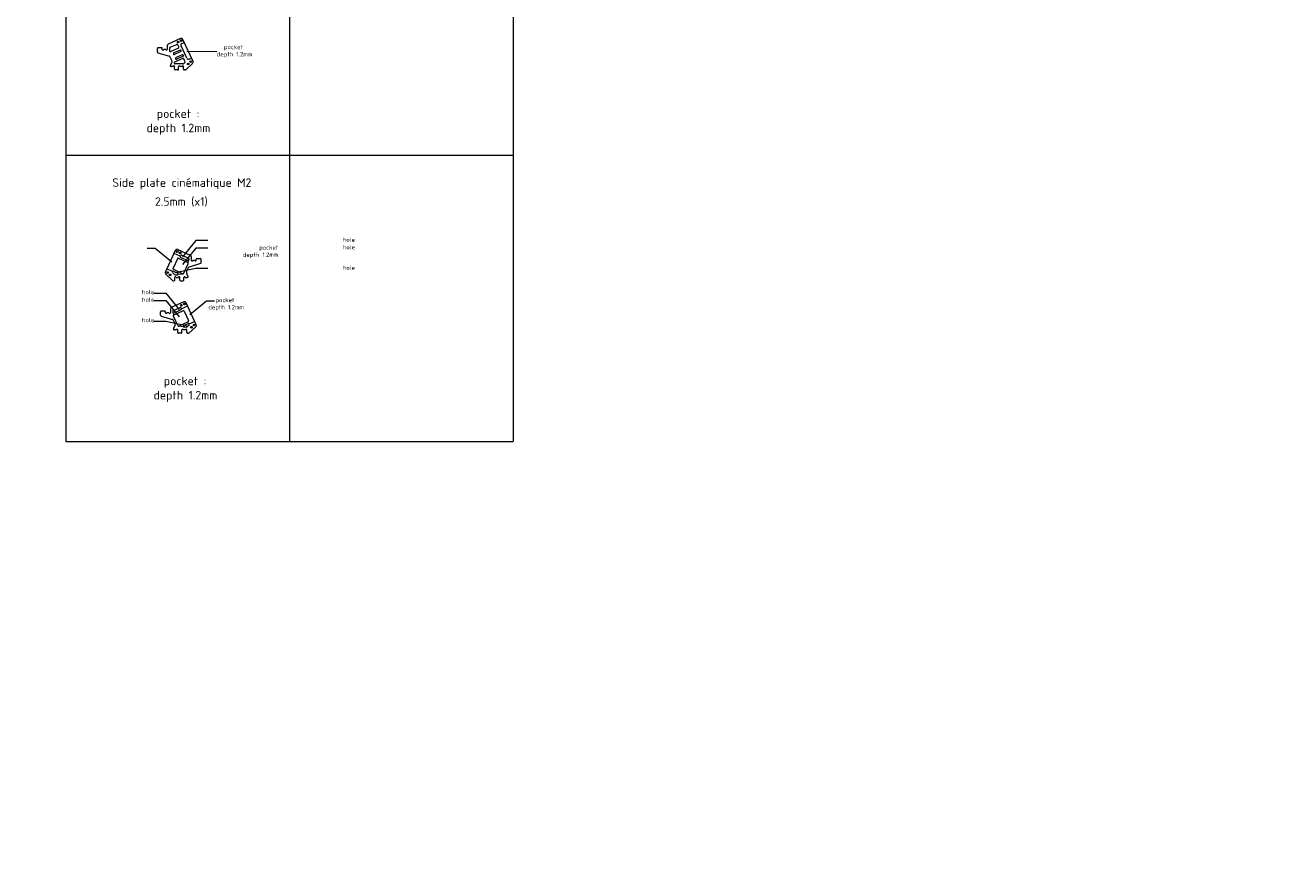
# Model space of a CAD drawing. Header units: millimetres. Extents: x -692 to 2608, y -1473 to 522.
# Tile 6 of 7: x 945 to 2414, y -1473 to -485. Entities that reach past the tile are written whole.
import ezdxf

# ---------------------------------------------------------------- set-up
doc = ezdxf.new("R2010")
doc.units = ezdxf.units.MM
doc.linetypes.add('JIS_09_08', pattern=[10.75, 8, -0.55, 0.55, -0.55, 0.55, -0.55])
doc.layers.get('0').update_dxf_attribs({"lineweight": 5})
for name, color, linetype, lineweight in [('Calque1', 150, 'Continuous', 5), ('Calque2', 251, 'Continuous', 5), ('pocket', 1, 'Continuous', 5)]:
    doc.layers.add(name, color=color, linetype=linetype, lineweight=lineweight)
doc.styles.get("Standard").update_dxf_attribs({"font": 'arial.ttf'})

msp = doc.modelspace()

# ---------------------------------------------------------------- linework, layer by layer
for points in [[(1158, -736.5), (1144, -736.5), (1128.6, -755.5)], [(1158, -745.3), (1144, -745.3), (1128.6, -764.3)], [(1158, -769.2), (1144, -769.2), (1120, -774.3)], [(1095.2, -797.8), (1109.2, -797.8), (1124.6, -816.8)], [(1095.2, -806.5), (1109.2, -806.5), (1124.6, -825.5)], [(1095.2, -830.5), (1109.2, -830.5), (1133.3, -835.6)]]:
    msp.add_lwpolyline(points)
at = {"layer": 'Calque1'}
for p, q in [((1099.2, -516.1), (1099.2, -512.1)), ((1104, -511.1), (1100.2, -511.1)), ((1105, -513.1), (1105, -512.1)), ((1109, -513.1), (1106.6, -513.1)), ((1110.6, -508.8), (1110.6, -513.1)), ((1126.3, -500.5), (1111.7, -507)), ((1113.4, -511.4), (1113.4, -514.8)), ((1114, -510.4), (1121.9, -507.2)), ((1123.9, -511.5), (1114.9, -515.7)), ((1125.8, -513.9), (1118.6, -517.3)), ((1124.3, -510.2), (1123.2, -507.7)), ((1140.9, -527.1), (1128.9, -501.4)), ((1099.9, -517), (1113.3, -520.9)), ((1116.1, -526.1), (1113.9, -521.4)), ((1114.4, -531.6), (1116, -528.8)), ((1128.9, -523.8), (1119.3, -528.2)), ((1126.7, -515.7), (1119.4, -519.1)), ((1128.3, -519.4), (1121.1, -522.7)), ((1129.2, -521.2), (1121.9, -524.5)), ((1131.4, -526.7), (1130.2, -524.2)), ((1117.6, -533.1), (1115.3, -533.1)), ((1119.2, -536.1), (1119.2, -533.1)), ((1128.9, -530.1), (1119.7, -530.1)), ((1123.1, -537.1), (1120.2, -537.1)), ((1124.1, -536.1), (1124.1, -533.1)), ((1128.2, -533.1), (1125.7, -533.1)), ((1129.8, -536.1), (1129.8, -533.1)), ((1130.9, -529), (1130.2, -529.6)), ((1131.7, -537.1), (1130.8, -537.1)), ((1140.4, -529.4), (1132.3, -536.9)), ((1108.6, -773.5), (1120.5, -747.8)), ((1123.2, -746.8), (1137.7, -753.3)), ((1122.7, -757.6), (1117.5, -768.7)), ((1124, -757.1), (1134.8, -762.2)), ((1125.9, -754.7), (1126.2, -754.1)), ((1126.4, -756), (1134.6, -759.9)), ((1135.4, -756.8), (1127.5, -753.6)), ((1130.2, -774.6), (1135.3, -763.5)), ((1136, -757.7), (1136, -758.9)), ((1149.5, -763.4), (1136.2, -767.3)), ((1138.9, -755.2), (1138.9, -759.5)), ((1140.5, -759.5), (1142.8, -759.5)), ((1144.4, -759.5), (1144.4, -758.5)), ((1145.4, -757.5), (1149.3, -757.5)), ((1150.3, -762.4), (1150.3, -758.5)), ((1109, -775.8), (1117.1, -783.2)), ((1117, -773.9), (1119.2, -776)), ((1118, -770), (1128.8, -775.1)), ((1118.1, -772.3), (1123, -774.6)), ((1120.6, -776.5), (1122.6, -776.5)), ((1133.4, -772.4), (1135.5, -767.8)), ((1135, -778), (1133.5, -775.2)), ((1117.8, -783.5), (1118.6, -783.5)), ((1119.6, -782.5), (1119.6, -779.5)), ((1121.2, -779.5), (1123.8, -779.5)), ((1125.4, -782.5), (1125.4, -779.5)), ((1126.4, -783.5), (1129.2, -783.5)), ((1130.2, -782.5), (1130.2, -779.5)), ((1131.8, -779.5), (1134.2, -779.5)), ((1103, -823.7), (1103, -819.7)), ((1107.8, -818.7), (1104, -818.7)), ((1108.8, -820.7), (1108.8, -819.7)), ((1112.8, -820.7), (1110.4, -820.7)), ((1114.4, -816.4), (1114.4, -820.7)), ((1130.1, -808), (1115.5, -814.6)), ((1117.2, -819), (1117.2, -820.2)), ((1117.9, -818), (1125.7, -814.8)), ((1129.3, -818.4), (1118.4, -823.4)), ((1126.8, -817.3), (1118.7, -821.1)), ((1127.3, -816), (1127, -815.3)), ((1130.6, -818.8), (1135.7, -829.9)), ((1144.7, -834.7), (1132.7, -809)), ((1103.7, -824.6), (1117.1, -828.5)), ((1119.9, -833.7), (1117.7, -829)), ((1123.1, -835.8), (1117.9, -824.8)), ((1118.2, -839.2), (1119.8, -836.4)), ((1135.3, -831.3), (1124.4, -836.3)), ((1135.1, -833.5), (1130.2, -835.8)), ((1136.2, -835.2), (1134, -837.2)), ((1144.2, -837), (1136.1, -844.5)), ((1121.4, -840.7), (1119.1, -840.7)), ((1123, -843.7), (1123, -840.7)), ((1126.9, -844.7), (1124, -844.7)), ((1127.9, -843.7), (1127.9, -840.7)), ((1132, -840.7), (1129.5, -840.7)), ((1132.7, -837.7), (1130.6, -837.7)), ((1133.6, -843.7), (1133.6, -840.7)), ((1135.5, -844.7), (1134.6, -844.7))]:
    msp.add_line(p, q, dxfattribs=at)
for centre in [(1123.5, -504.4), (1127.1, -502.8), (1138.2, -527.5), (1135.3, -530.1), (1122.4, -749.2), (1125.9, -750.8), (1111.3, -773.8), (1114.1, -776.5), (1127.3, -812), (1130.9, -810.4), (1139.1, -837.7), (1142, -835.1)]:
    msp.add_circle(centre, 1, dxfattribs=at)
for centre, radius, start, end in [((1100.2, -512.1), 1, 90, 180), ((1104, -512.1), 1, 0, 90), ((1105.8, -513.1), 0.8, 180, 0), ((1109.8, -513.1), 0.8, 180, 0), ((1112.6, -508.8), 2, 114.1641, 180), ((1114.4, -511.4), 1, 112.4433, 180), ((1122.3, -508.1), 1, 25, 112.4433), ((1123.4, -510.6), 1, 294.99, 25), ((1126.2, -514.8), 1, 294.99, 114.99), ((1127.1, -502.3), 2, 25, 114.1641), ((1100.2, -516.1), 1, 180, 253.7864), ((1113, -521.9), 1, 25, 73.7864), ((1114.4, -514.8), 1, 180, 294.99), ((1113.4, -527.4), 3, 330.7379, 25), ((1119, -518.2), 1, 114.99, 294.99), ((1119.7, -529.1), 1, 114.99, 270), ((1121.5, -523.6), 1, 114.99, 294.99), ((1128.8, -520.3), 1, 294.99, 114.99), ((1129.3, -524.7), 1, 25, 114.99), ((1129.6, -527.5), 2, 312.733, 25), ((1139.1, -527.9), 2, 312.733, 25), ((1115.3, -532.1), 1, 150.7379, 270), ((1118.4, -533.1), 0.8, 0, 180), ((1120.2, -536.1), 1, 180, 270), ((1123.1, -536.1), 1, 270, 0), ((1124.9, -533.1), 0.8, 0, 180), ((1129, -533.1), 0.8, 0, 180), ((1128.9, -528.1), 2, 270, 312.733), ((1130.8, -536.1), 1, 180, 270), ((1131.7, -536.1), 1, 270, 312.733), ((1122.3, -748.6), 2, 65.8359, 155), ((1123.6, -758), 1, 65.01, 155.01), ((1126.8, -755.1), 1, 155, 245.01), ((1127.1, -754.5), 1, 67.5567, 155), ((1135, -758.9), 1, 245.01, 0), ((1134.4, -763.1), 1, 335, 65.01), ((1135, -757.7), 1, 0, 67.5567), ((1136.9, -755.2), 2, 0, 65.8359), ((1139.7, -759.5), 0.8, 180, 0), ((1143.6, -759.5), 0.8, 180, 0), ((1145.4, -758.5), 1, 90, 180), ((1149.3, -758.5), 1, 0, 90), ((1149.3, -762.4), 1, 286.2136, 0), ((1110.4, -774.3), 2, 155, 227.267), ((1117.7, -773.2), 1, 65.01, 227.267), ((1118.4, -769.1), 1, 155.01, 245.01), ((1120.6, -774.5), 2, 227.267, 270), ((1122.6, -775.5), 1, 270, 65.01), ((1129.2, -774.2), 1, 245.01, 335), ((1136.1, -773.7), 3, 155, 209.2621), ((1134.2, -778.5), 1, 270, 29.2621), ((1136.4, -768.2), 1, 106.2136, 155), ((1117.8, -782.5), 1, 227.267, 270), ((1118.6, -782.5), 1, 270, 0), ((1120.4, -779.5), 0.8, 0, 180), ((1124.6, -779.5), 0.8, 0, 180), ((1126.4, -782.5), 1, 180, 270), ((1129.2, -782.5), 1, 270, 0), ((1131, -779.5), 0.8, 0, 180), ((1130.9, -809.9), 2, 25, 114.1641), ((1104, -819.7), 1, 90, 180), ((1107.8, -819.7), 1, 0, 90), ((1109.6, -820.7), 0.8, 180, 0), ((1113.6, -820.7), 0.8, 180, 0), ((1116.4, -816.4), 2, 114.1641, 180), ((1118.2, -819), 1, 112.4433, 180), ((1118.2, -820.2), 1, 180, 294.99), ((1126.1, -815.7), 1, 25, 112.4433), ((1126.4, -816.4), 1, 294.99, 25), ((1129.7, -819.3), 1, 24.99, 114.99), ((1104, -823.7), 1, 180, 253.7864), ((1116.8, -829.5), 1, 25, 73.7864), ((1118.8, -824.3), 1, 114.99, 205), ((1117.2, -835), 3, 330.7379, 25), ((1124, -835.4), 1, 205, 294.99), ((1130.6, -836.7), 1, 114.99, 270), ((1132.7, -835.7), 2, 270, 312.733), ((1135.6, -834.4), 1, 312.733, 114.99), ((1134.8, -830.4), 1, 294.99, 24.99), ((1142.9, -835.5), 2, 312.733, 25), ((1119.1, -839.7), 1, 150.7379, 270), ((1122.2, -840.7), 0.8, 0, 180), ((1124, -843.7), 1, 180, 270), ((1126.9, -843.7), 1, 270, 0), ((1128.7, -840.7), 0.8, 0, 180), ((1132.8, -840.7), 0.8, 0, 180), ((1134.6, -843.7), 1, 180, 270), ((1135.5, -843.7), 1, 270, 312.733)]:
    msp.add_arc(centre, radius, start, end, dxfattribs=at)
at = {"layer": 'Calque2'}
for p, q in [((992.4, 405.4), (992.4, -971.2)), ((1253.6, 405.4), (1253.6, -971.2)), ((1514.8, 405.4), (1514.8, -971.2)), ((992.4, -636.8), (1514.8, -636.8)), ((992.4, -971.2), (1514.8, -971.2))]:
    msp.add_line(p, q, dxfattribs=at)
at = {"layer": 'pocket'}
for p, q in [((1133.7, -523.5), (1126.9, -509)), ((1127.9, -506.3), (1130.6, -505.1)), ((1168.7, -515.8), (1133.6, -515.7)), ((1136.3, -524.5), (1139, -523.2)), ((1096.8, -745.6), (1087.3, -745.6)), ((1116.3, -761.7), (1096.8, -745.6)), ((1125.9, -754.7), (1118.8, -751.4)), ((1135.5, -759.8), (1134.8, -762.2)), ((1116.9, -772.6), (1110.4, -769.5)), ((1123.6, -775.7), (1128.8, -775.1)), ((1137, -822.9), (1156.5, -806.9)), ((1156.5, -806.9), (1165.9, -806.9)), ((1117.7, -821), (1118.4, -823.4)), ((1127.3, -816), (1134.4, -812.7)), ((1129.6, -837), (1124.4, -836.3)), ((1136.4, -833.8), (1142.8, -830.8))]:
    msp.add_line(p, q, dxfattribs=at)
for centre, start, end in [((1128.7, -508.1), 115, 205), ((1135.5, -522.6), 205, 295)]:
    msp.add_arc(centre, 2, start, end, dxfattribs=at)

# ---------------------------------------------------------------- texts
at = {"linetype": 'JIS_09_08'}
for s, insert, char_height, attachment_point in [('\\pi133.87807;{\\fISOCPEUR|b0|i0|c0|p34;chamfered\\P\\pi138.87807;(2 sides)\\P\\pi125.87807;+ 10 pockets\\P\\pi122.87807;(depth=2.0mm)}', (-56.2, -564.2), 10, 1), ('\\pi133.87807;{\\fISOCPEUR|b0|i0|c0|p34;chamfered\\P\\pi135.87807;(top side)\\P\\pi106.87807;+6 countersunk M2\\P\\pi83.87807;+ 6 pockets (depth 0.5mm)}', (153.4, -564.3), 10, 1), ('\\pi140.37807;{\\fISOCPEUR|b0|i0|c0|p34;pocket :\\P\\pi128.37807;depth 1.2mm }', (958.2, -583.2), 10, 1), ('\\pi85.37807;{\\fISOCPEUR|b0|i0|c0|p34;Side plate cinématique M2}', (961.2, -663.7), 10, 1), ('\\pi134.37807;{\\fISOCPEUR|b0|i0|c0|p34;2.5mm (x1)}', (962.1, -685.8), 10, 1), ('\\pi126.37807;{\\fISOCPEUR|b0|i0|c0|p34;BOTTOM  M3}', (-64.8, -717.4), 10, 1), ('\\pi141.87807;{\\fISOCPEUR|b0|i0|c0|p34;TOP M3}', (147.6, -717.4), 10, 1), ('\\pi132.37807;{\\fISOCPEUR|b0|i0|c0|p34;MID PLATE}', (340.8, -717.4), 10, 1), ('{\\fISOCPEUR|b0|i0|c0|p34;hole}', (1330.1, -732.9), 5, 3), ('\\pi139.37807;{\\fISOCPEUR|b0|i0|c0|p34;2mm (x1)}', (-67.6, -735.5), 10, 1), ('\\pi139.37807;{\\fISOCPEUR|b0|i0|c0|p34;2mm (x1)}', (152.2, -735.5), 10, 1), ('\\pi139.37807;{\\fISOCPEUR|b0|i0|c0|p34;2mm (x1)}', (338, -735.5), 10, 1), ('{\\fISOCPEUR|b0|i0|c0|p34;hole}', (1330.1, -741.6), 5, 3), ('{\\fISOCPEUR|b0|i0|c0|p34;hole}', (1330.1, -765.6), 5, 3), ('\\pi158.12807;{\\fISOCPEUR|b0|i0|c0|p34;hole}', (923.1, -794.1), 5, 1), ('\\pi158.12807;{\\fISOCPEUR|b0|i0|c0|p34;hole}', (923.1, -802.9), 5, 1), ('\\pi158.12807;{\\fISOCPEUR|b0|i0|c0|p34;hole}', (923.1, -826.8), 5, 1), ('\\pi140.37807;{\\fISOCPEUR|b0|i0|c0|p34;pocket :\\P\\pi128.37807;depth 1.2mm }', (966.4, -895.4), 10, 1), ('\\pi133.87807;{\\fISOCPEUR|b0|i0|c0|p34;chamfered\\P\\pi135.87807;(top side)}', (-58, -936.9), 10, 1), ('\\pi133.87807;{\\fISOCPEUR|b0|i0|c0|p34;chamfered\\P\\pi135.87807;(top side)\\P\\pi106.87807;+6 countersunk M3\\P\\pi86.87807;+6 pockets (depth 0.5mm)}', (153.9, -935.2), 10, 1), ('\\pi109.87807;{\\fISOCPEUR|b0|i0|c0|p34;4 countersunk M2}', (341.1, -935.2), 10, 1), ('\\pi126.37807;{\\fISOCPEUR|b0|i0|c0|p34;BOTTOM  M3}', (-67.4, -1141.7), 10, 1), ('\\pi141.87807;{\\fISOCPEUR|b0|i0|c0|p34;TOP M3}', (149.2, -1141.7), 10, 1), ('\\pi132.37807;{\\fISOCPEUR|b0|i0|c0|p34;MID PLATE}', (338.9, -1141.7), 10, 1), ('\\pi139.37807;{\\fISOCPEUR|b0|i0|c0|p34;2mm (x1)}', (-70.2, -1159.8), 10, 1), ('\\pi139.37807;{\\fISOCPEUR|b0|i0|c0|p34;2mm (x1)}', (153.8, -1159.8), 10, 1), ('\\pi139.37807;{\\fISOCPEUR|b0|i0|c0|p34;2mm (x1)}', (336.1, -1159.8), 10, 1), ('\\pi133.87807;{\\fISOCPEUR|b0|i0|c0|p34;chamfered\\P\\pi135.87807;(top side)}', (-60.7, -1361.3), 10, 1), ('\\pi133.87807;{\\fISOCPEUR|b0|i0|c0|p34;chamfered\\P\\pi135.87807;(top side)\\P\\pi106.87807;+6 countersunk M3\\P\\pi86.87807;+6 pockets (depth 0.5mm)}', (155.5, -1359.5), 10, 1), ('\\pi109.87807;{\\fISOCPEUR|b0|i0|c0|p34;4 countersunk M2}', (339.2, -1359.5), 10, 1)]:
    msp.add_mtext_dynamic_manual_height_columns(s, width=327.756, gutter_width=12.5, heights=[0], dxfattribs=dict(at, insert=insert, char_height=char_height, attachment_point=attachment_point))
at = {"layer": 'pocket', "char_height": 5}
for s, insert, attachment_point in [('\\pi154.37807;{\\fISOCPEUR|b0|i0|c0|p34;pocket \\P\\pi146.12807;depth 1.2mm }', (1022.6, -507.9), 1), ('{\\fISOCPEUR|b0|i0|c0|p34;pocket \\Pdepth 1.2mm }', (1240.5, -742.1), 3), ('\\pi154.37807;{\\fISOCPEUR|b0|i0|c0|p34;pocket \\P\\pi146.12807;depth 1.2mm }', (1012.7, -803.4), 1)]:
    msp.add_mtext_dynamic_manual_height_columns(s, width=327.756, gutter_width=12.5, heights=[0], dxfattribs=dict(at, insert=insert, attachment_point=attachment_point))

doc.saveas('drawing.dxf')
